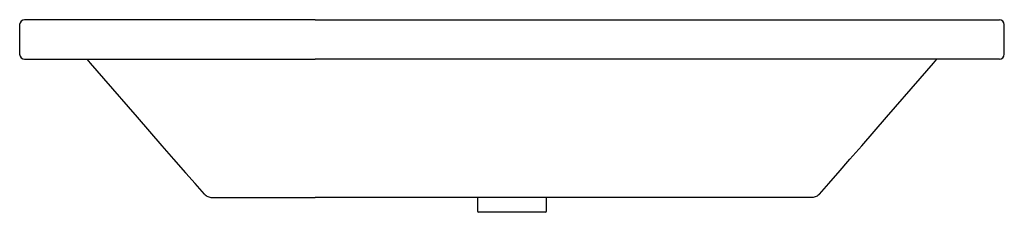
# Model space of a CAD drawing. Header units: millimetres. Extents: x 4048.44 to 4049.44, y 1673.52 to 1673.72.
import ezdxf

# ---------------------------------------------------------------- set-up
doc = ezdxf.new("R2010")
doc.units = ezdxf.units.MM
doc.layers.add('SANINDUSA', color=3, linetype='Continuous')

msp = doc.modelspace()

# ---------------------------------------------------------------- linework, layer by layer
at = {"layer": 'SANINDUSA', "linetype": 'Continuous'}
for p, q in [((4048.4367, 1673.7116), (4048.4367, 1673.6816)), ((4048.7367, 1673.7166), (4048.4417, 1673.7166)), ((4048.7367, 1673.7166), (4049.1367, 1673.7166)), ((4049.1367, 1673.7166), (4049.4317, 1673.7166)), ((4049.4367, 1673.6816), (4049.4367, 1673.7116)), ((4048.4417, 1673.6766), (4048.7367, 1673.6766)), ((4049.1367, 1673.6766), (4048.7367, 1673.6766)), ((4049.4317, 1673.6766), (4049.1367, 1673.6766)), ((4048.6056, 1673.5613), (4048.6054, 1673.5615)), ((4049.2678, 1673.5613), (4049.268, 1673.5615)), ((4048.632, 1673.5366), (4048.7367, 1673.5366)), ((4049.1367, 1673.5366), (4048.7367, 1673.5366)), ((4048.9017, 1673.5366), (4048.9017, 1673.5226)), ((4048.9717, 1673.5226), (4048.9717, 1673.5366)), ((4049.2415, 1673.5366), (4049.1367, 1673.5366)), ((4049.2419, 1673.5366), (4049.2415, 1673.5366)), ((4048.9707, 1673.5216), (4048.9027, 1673.5216))]:
    msp.add_line(p, q, dxfattribs=at)
at = {"layer": 'SANINDUSA', "linetype": 'Continuous', "flags": 128}
for points in [[(4048.6054, 1673.5615), (4048.5934, 1673.5752), (4048.5815, 1673.5889), (4048.5564, 1673.6178), (4048.5223, 1673.6571), (4048.5087, 1673.6727), (4048.5054, 1673.6766)], [(4049.268, 1673.5615), (4049.28, 1673.5752), (4049.292, 1673.5889), (4049.3171, 1673.6178), (4049.3512, 1673.6571), (4049.3647, 1673.6727), (4049.3681, 1673.6766)], [(4048.6245, 1673.54), (4048.615, 1673.5506), (4048.6056, 1673.5613)], [(4049.249, 1673.54), (4049.2584, 1673.5506), (4049.2678, 1673.5613)], [(4048.6245, 1673.54), (4048.6252, 1673.5392), (4048.626, 1673.5386), (4048.6269, 1673.538), (4048.6279, 1673.5375), (4048.6288, 1673.5371), (4048.6299, 1673.5368), (4048.6309, 1673.5366), (4048.632, 1673.5366)], [(4049.249, 1673.54), (4049.2483, 1673.5392), (4049.2474, 1673.5386), (4049.2466, 1673.538), (4049.2456, 1673.5375), (4049.2446, 1673.5371), (4049.2436, 1673.5368), (4049.2425, 1673.5366), (4049.2415, 1673.5366)]]:
    msp.add_lwpolyline(points, dxfattribs=at)
at = {"layer": 'SANINDUSA', "linetype": 'Continuous'}
for centre, radius, start, end in [((4048.4417, 1673.7116), 0.005, 90, 180), ((4049.4317, 1673.7116), 0.005, 0, 90), ((4048.4417, 1673.6816), 0.005, 180, 270), ((4049.4317, 1673.6816), 0.005, 270, 0), ((4048.9027, 1673.5226), 0.001, 180, 270), ((4048.9707, 1673.5226), 0.001, 270, 0)]:
    msp.add_arc(centre, radius, start, end, dxfattribs=at)

doc.saveas('drawing.dxf')
